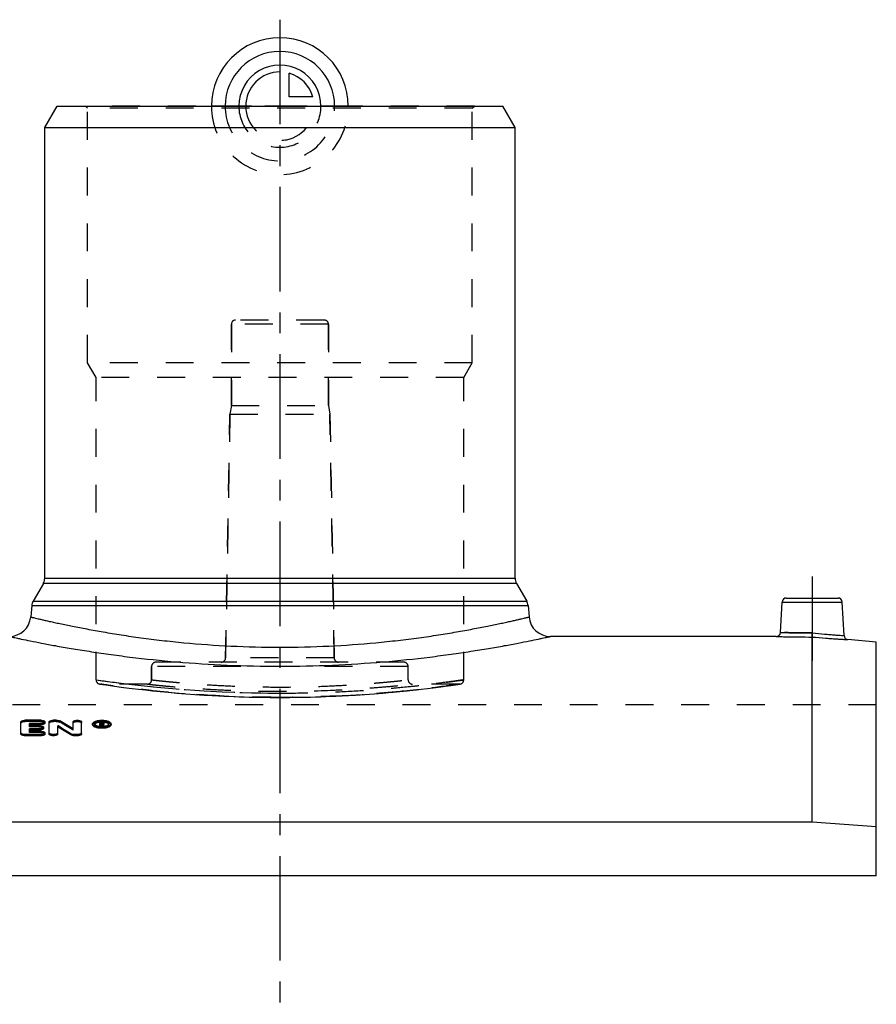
# Model space of a CAD drawing. Header units: millimetres. Extents: x 0 to 1000, y 0 to 1000.
# Tile 3 of 3: x 450 to 650, y 500 to 730. Entities that reach past the tile are written whole.
import ezdxf

# ---------------------------------------------------------------- set-up
doc = ezdxf.new("R2010")
doc.units = ezdxf.units.MM
doc.header["$LTSCALE"] = 65.185185
doc.linetypes.add('CENTER', pattern=[0.6, 0.375, -0.075, 0.075, -0.075])
doc.linetypes.add('HIDDEN', pattern=[0.2, 0.1, -0.1])
for name, color, linetype in [('ACHSEN_S', 7, 'CONTINUOUS'), ('FASEN', 7, 'CONTINUOUS'), ('KOERPER', 7, 'CONTINUOUS'), ('KONST.EL_MIT_GEO', 7, 'CONTINUOUS'), ('KURVEN', 7, 'CONTINUOUS')]:
    doc.layers.add(name, color=color, linetype=linetype)

msp = doc.modelspace()

# ---------------------------------------------------------------- linework, layer by layer
at = {"layer": 'ACHSEN_S', "color": 2, "linetype": 'CENTER'}
msp.add_line((511, 730.22), (511, 269.78), dxfattribs=at)
at = {"layer": 'FASEN', "color": 7, "linetype": 'Continuous'}
for p, q in [((456, 705), (458.89, 710)), ((458.89, 710), (563.11, 710)), ((566, 705), (563.11, 710)), ((456, 705), (566, 705)), ((650.5, 584.69), (643.87, 585.27)), ((650.5, 530.03), (650.5, 584.69)), ((635.5, 542.61), (386.5, 542.61)), ((650.5, 541.49), (635.5, 542.61))]:
    msp.add_line(p, q, dxfattribs=at)
at = {"layer": 'KOERPER', "color": 7, "linetype": 'Continuous'}
for p, q in [((456, 599.67), (456, 705)), ((566, 599.67), (566, 705)), ((627.08, 586), (574.26, 586)), ((650.5, 530.03), (371.5, 530.03))]:
    msp.add_line(p, q, dxfattribs=at)
at = {"layer": 'KOERPER', "color": 8, "linetype": 'HIDDEN'}
for p, q in [((499.65, 640), (499.65, 659)), ((522.35, 640), (522.35, 659)), ((498.3, 580.98), (499.3, 638)), ((499.65, 640), (499.3, 638)), ((499.3, 638), (522.7, 638)), ((499.65, 640), (522.35, 640)), ((522.35, 640), (522.7, 638)), ((523.7, 580.98), (522.7, 638)), ((481, 575.87), (481, 579)), ((541, 575.87), (541, 579)), ((480, 574.87), (469.05, 574.87)), ((552.95, 574.87), (542, 574.87)), ((650.5, 570), (371.5, 570)), ((650.5, 530.03), (650.5, 570))]:
    msp.add_line(p, q, dxfattribs=at)
at = {"layer": 'KOERPER', "color": 2, "linetype": 'CENTER'}
msp.add_line((635.5, 600), (635.5, 580.39), dxfattribs=at)
at = {"layer": 'KONST.EL_MIT_GEO', "color": 8, "linetype": 'HIDDEN'}
for p, q in [((466, 709.5), (465.5, 710)), ((556.5, 710), (465.5, 710)), ((466, 650), (466, 709.5)), ((556, 709.5), (466, 709.5)), ((556, 709.5), (556.5, 710)), ((556, 650), (556, 709.5)), ((499.65, 659), (499.65, 640)), ((522.35, 659), (499.65, 659)), ((521.35, 660), (500.65, 660)), ((522.35, 659), (522.35, 640)), ((468, 646.54), (466, 650)), ((556, 650), (466, 650)), ((554, 646.54), (556, 650)), ((468, 575.86), (468, 646.54)), ((554, 646.54), (468, 646.54)), ((554, 575.86), (554, 646.54)), ((499.3, 638), (498.3, 580.98)), ((522.7, 638), (523.7, 580.98)), ((523.7, 580.98), (498.3, 580.98)), ((481, 579), (481, 575.87)), ((541, 579), (481, 579)), ((540, 580), (482, 580)), ((468.85, 574.88), (470.28, 574.67)), ((469, 574.87), (469.26, 574.83)), ((470.28, 574.67), (471.82, 574.46)), ((471.82, 574.46), (473.33, 574.25)), ((473.33, 574.25), (475.13, 574.02)), ((475.13, 574.02), (476.48, 573.86)), ((476.48, 573.86), (477.95, 573.68)), ((477.95, 573.68), (479.54, 573.5)), ((479.54, 573.5), (481.24, 573.32)), ((481.23, 573.32), (483.04, 573.14)), ((538.96, 573.14), (540.77, 573.32)), ((540.76, 573.32), (542.46, 573.5)), ((542.46, 573.5), (544.05, 573.68)), ((544.05, 573.68), (545.52, 573.86)), ((545.52, 573.86), (546.87, 574.02)), ((546.87, 574.02), (548.67, 574.25)), ((548.67, 574.25), (550.18, 574.46)), ((550.18, 574.46), (551.72, 574.67)), ((551.72, 574.67), (553.15, 574.88)), ((483.03, 573.14), (484.93, 572.96)), ((484.92, 572.96), (486.91, 572.78)), ((486.9, 572.78), (488.98, 572.62)), ((488.97, 572.62), (491.12, 572.46)), ((491.11, 572.46), (492.21, 572.38)), ((492.2, 572.39), (493.32, 572.31)), ((493.31, 572.31), (494.45, 572.25)), ((494.44, 572.25), (495.59, 572.18)), ((495.58, 572.18), (496.74, 572.12)), ((496.73, 572.12), (497.91, 572.07)), ((497.89, 572.07), (499.08, 572.01)), ((499.07, 572.01), (500.27, 571.97)), ((500.25, 571.97), (501.46, 571.92)), ((501.45, 571.92), (502.66, 571.89)), ((502.65, 571.89), (503.87, 571.85)), ((503.85, 571.85), (505.08, 571.83)), ((505.07, 571.83), (506.3, 571.8)), ((506.28, 571.8), (507.52, 571.78)), ((507.5, 571.79), (508.74, 571.77)), ((508.73, 571.77), (509.97, 571.77)), ((509.95, 571.77), (512.05, 571.77)), ((512.03, 571.77), (513.27, 571.77)), ((513.26, 571.77), (514.5, 571.79)), ((514.48, 571.78), (515.72, 571.8)), ((515.7, 571.8), (516.93, 571.83)), ((516.92, 571.83), (518.15, 571.85)), ((518.13, 571.85), (519.35, 571.89)), ((519.34, 571.89), (520.55, 571.92)), ((520.54, 571.92), (521.75, 571.97)), ((521.73, 571.97), (522.93, 572.01)), ((522.92, 572.01), (524.11, 572.07)), ((524.09, 572.07), (525.27, 572.12)), ((525.26, 572.12), (526.42, 572.18)), ((526.41, 572.18), (527.56, 572.25)), ((527.55, 572.25), (528.69, 572.31)), ((528.68, 572.31), (529.8, 572.39)), ((529.79, 572.38), (530.89, 572.46)), ((530.88, 572.46), (533.03, 572.62)), ((533.02, 572.62), (535.1, 572.78)), ((535.09, 572.78), (537.08, 572.96)), ((537.07, 572.96), (538.97, 573.14)), ((451.43, 566.13), (451.43, 566.41)), ((455.06, 566.13), (455.06, 566.41)), ((458.03, 566.13), (458.03, 566.41)), ((458.69, 566.13), (458.69, 566.41)), ((455.06, 566.13), (451.43, 566.13)), ((452.42, 564.88), (452.42, 565.16)), ((454.73, 564.88), (452.42, 564.88)), ((454.73, 564.88), (454.73, 565.16)), ((458.69, 566.13), (458.03, 566.13)), ((459.53, 565.96), (459.53, 566.24)), ((462.62, 564.11), (462.62, 564.39)), ((467.7, 565.34), (467.7, 565.62)), ((469.27, 565.77), (468.85, 565.77)), ((468.85, 564.91), (468.85, 565.03)), ((469.18, 564.91), (468.85, 564.91)), ((469.18, 565.55), (469.18, 565.67)), ((469.27, 565.65), (469.18, 565.65)), ((469.27, 565.39), (469.18, 565.39)), ((469.18, 564.91), (469.18, 565)), ((469.27, 565.93), (469.27, 566.05)), ((469.27, 565.39), (469.27, 565.67)), ((469.5, 564.91), (469.5, 565)), ((469.84, 564.91), (469.5, 564.91)), ((469.52, 565.49), (469.52, 565.76)), ((469.6, 565.31), (469.6, 565.59)), ((469.84, 564.91), (469.84, 565.03)), ((471, 565.34), (471, 565.62)), ((452.42, 563.57), (452.42, 563.84)), ((455.06, 563.57), (452.42, 563.57)), ((455.06, 563.57), (455.06, 563.84))]:
    msp.add_line(p, q, dxfattribs=at)
at = {"layer": 'KONST.EL_MIT_GEO', "color": 7, "linetype": 'Continuous'}
for p, q in [((456, 599.67), (566, 599.67)), ((455.67, 598.42), (453.28, 594.28)), ((566.33, 598.42), (455.67, 598.42)), ((566.33, 598.42), (568.72, 594.28)), ((453.28, 594.28), (568.72, 594.28)), ((628.08, 586.95), (628.45, 594.05)), ((628.45, 594.05), (642.55, 594.05)), ((629.45, 595), (641.55, 595)), ((642.96, 586.21), (642.55, 594.05)), ((452.95, 593.25), (452.72, 590.56)), ((452.95, 593.25), (569.05, 593.25)), ((569.05, 593.25), (569.28, 590.56)), ((635.5, 542.61), (635.5, 585.88)), ((455.06, 566.41), (451.43, 566.41)), ((458.69, 566.41), (458.03, 566.41)), ((450.44, 563.18), (450.44, 566.05)), ((452.42, 565.16), (452.42, 565.68)), ((455.06, 565.68), (452.42, 565.68)), ((455.06, 565.4), (452.42, 565.4)), ((454.73, 565.16), (452.42, 565.16)), ((452.42, 563.84), (452.42, 564.4)), ((454.73, 564.4), (452.42, 564.4)), ((454.73, 564.13), (452.42, 564.13)), ((454.73, 564.13), (454.73, 564.4)), ((455.06, 565.4), (455.06, 565.68)), ((455.72, 564.5), (455.72, 564.78)), ((456.05, 565.77), (456.05, 566.05)), ((457.04, 563.18), (457.04, 566.05)), ((459.02, 563.18), (459.02, 565.15)), ((462.62, 564.39), (462.62, 566.05)), ((464.61, 563.18), (464.61, 566.05)), ((467.2, 565.34), (467.2, 565.62)), ((468.85, 565.03), (468.85, 566.05)), ((469.27, 566.05), (468.85, 566.05)), ((469.18, 565.19), (468.85, 565.19)), ((469.18, 565.67), (469.18, 565.93)), ((469.27, 565.93), (469.18, 565.93)), ((469.27, 565.67), (469.18, 565.67)), ((469.18, 565), (469.18, 565.55)), ((469.29, 565.55), (469.18, 565.55)), ((469.29, 565.27), (469.18, 565.27)), ((469.27, 565.67), (469.27, 565.93)), ((469.29, 565.27), (469.29, 565.55)), ((469.5, 565), (469.5, 565.19)), ((469.84, 565.19), (469.5, 565.19)), ((469.52, 565.76), (469.52, 565.83)), ((469.84, 565.03), (469.84, 565.19)), ((469.85, 565.49), (469.85, 565.83)), ((471.5, 565.34), (471.5, 565.62)), ((451.43, 562.79), (451.43, 563.07)), ((455.06, 563.07), (451.43, 563.07)), ((455.06, 562.79), (451.43, 562.79)), ((455.06, 563.84), (452.42, 563.84)), ((455.06, 562.79), (455.06, 563.07)), ((456.05, 563.18), (456.05, 563.46)), ((462.11, 562.97), (462.11, 563.25)), ((462.95, 562.79), (462.95, 563.07)), ((463.61, 563.07), (462.95, 563.07)), ((463.61, 562.79), (462.95, 562.79)), ((463.61, 562.79), (463.61, 563.07))]:
    msp.add_line(p, q, dxfattribs=at)
at = {"layer": 'KONST.EL_MIT_GEO', "color": 8, "linetype": 'HIDDEN'}
for centre, radius, start, end in [((500.65, 659), 1, 90, 180), ((521.35, 659), 1, 0, 90), ((497.3, 581), 1, 270, 359), ((524.7, 581), 1, 181, 270), ((482, 579), 1, 90, 180), ((540, 579), 1, 0, 90), ((469, 575.87), 1, 180, 270), ((512.38, 885.03), 312.33, 261.8308, 263.2427), ((511.28, 876.19), 303.43, 261.7998, 269.9474), ((480, 575.87), 1, 269.9999, 0), ((542, 575.87), 1, 180, 270.0001), ((553, 575.87), 1, 270, 360), ((511.25, 862.05), 290.28, 261.6816, 269.9501), ((511.05, 872.12), 299.36, 263.2053, 269.9907), ((510.81, 874.45), 301.69, 270.0355, 276.7684), ((361.27, 398.8), 193.91, 58.4872, 59.5524), ((467.94, 565.34), 0.237, 169.2531, 179.9976), ((469.34, 561.78), 4.17, 93.6787, 96.6165), ((469.35, 561.52), 4.43, 89.2167, 93.6629), ((469.27, 564.97), 0.68, 87.8115, 90.018), ((469.35, 561.53), 4.42, 86.3024, 89.2566), ((370.58, 506.44), 115.2, 30.5013, 30.7334), ((469.37, 561.75), 4.2, 84.7579, 86.2931), ((469.51, 565.79), 0.485, 294.3389, 297.4332), ((469.37, 561.83), 4.13, 84.3013, 84.7534), ((470.77, 565.34), 0.237, 0.0031, 10.6928)]:
    msp.add_arc(centre, radius, start, end, dxfattribs=at)
at = {"layer": 'KONST.EL_MIT_GEO', "color": 7, "linetype": 'Continuous'}
for centre, radius, start, end in [((453.5, 599.67), 2.5, 330, 360), ((568.5, 599.67), 2.5, 180, 210), ((455.44, 593.03), 2.5, 150, 175), ((566.56, 593.03), 2.5, 5, 30), ((629.45, 594), 1, 90, 177), ((641.55, 594), 1, 3, 90), ((447.74, 591), 5, 270, 355), ((574.26, 591), 5, 185, 270), ((627.08, 587), 1, 269.9995, 357), ((643.96, 586.26), 1, 183, 265.0005), ((356.79, 395.74), 197.87, 57.8406, 58.8917), ((356.85, 395.39), 197.9, 57.8675, 58.9182), ((361.22, 399.16), 193.87, 58.4605, 59.5262), ((467.93, 565.62), 0.226, 179.6557, 190.5395), ((469.3, 562.06), 3.89, 96.6178, 98.3662), ((469.34, 570.18), 5.37, 264.1834, 267.138), ((469.34, 569.14), 4.14, 264.5943, 266.163), ((469.35, 569.3), 4.3, 266.1671, 269.2251), ((469.35, 570.4), 5.59, 267.1084, 274.3329), ((469.27, 564.49), 1.56, 86.3441, 89.9891), ((469.27, 566.35), 0.678, 270.068, 272.3184), ((469.35, 569.33), 4.33, 269.2099, 272.2783), ((469.28, 564.62), 1.42, 82.4621, 86.3739), ((469.36, 569.22), 4.22, 272.2839, 273.8325), ((469.37, 569.05), 4.05, 273.8139, 276.9895), ((469.76, 565.49), 0.0821, 347.7663, 359.9509), ((470.78, 565.62), 0.226, 349.4393, 0.3908)]:
    msp.add_arc(centre, radius, start, end, dxfattribs=at)
for centre, major_axis, start_param, end_param in [((469.5, 299), (-25, 287.25), -0.40351, -0.400146), ((469.5, 299), (-24.98, 286.95), 5.880531, 5.883039), ((469.84, 299), (-25, 287.25), 5.879675, 5.88341)]:
    msp.add_ellipse(centre, major_axis=major_axis, ratio=0.203885, start_param=start_param, end_param=end_param, dxfattribs=at)
at = {"layer": 'KONST.EL_MIT_GEO', "color": 8, "linetype": 'HIDDEN'}
msp.add_ellipse((469.5, 299), major_axis=(-24.98, 286.95), ratio=0.203885, start_param=-0.40351, end_param=-0.402654, dxfattribs=at)
at = {"layer": 'KONST.EL_MIT_GEO', "color": 7, "linetype": 'Continuous'}
for points, knots in [([(452.72, 590.56), (452.72, 590.56), (452.74, 590.56), (452.76, 590.55), (452.81, 590.54), (452.89, 590.52), (453.01, 590.49), (453.17, 590.46), (453.44, 590.39), (453.88, 590.29), (454.5, 590.14), (455.26, 589.97), (456.15, 589.76), (457.18, 589.53), (458.33, 589.28), (460.11, 588.89), (462.63, 588.37), (466.01, 587.72), (469.81, 587.03), (474.01, 586.34), (478.57, 585.68), (483.46, 585.07), (490.47, 584.33), (499.68, 583.67), (511, 583.4), (522.32, 583.67), (531.53, 584.33), (538.54, 585.07), (543.43, 585.68), (547.99, 586.34), (552.19, 587.03), (555.99, 587.72), (559.37, 588.37), (561.89, 588.89), (563.67, 589.28), (564.82, 589.53), (565.85, 589.76), (566.74, 589.97), (567.5, 590.14), (568.05, 590.27), (568.42, 590.36), (568.64, 590.41), (568.83, 590.46), (568.99, 590.49), (569.11, 590.52), (569.19, 590.54), (569.24, 590.55), (569.26, 590.56), (569.28, 590.56), (569.28, 590.56)], [0, 0, 0, 0, 0.000153, 0.000344, 0.000612, 0.001376, 0.002445, 0.003817, 0.005493, 0.009748, 0.015196, 0.02182, 0.029602, 0.038519, 0.048545, 0.059652, 0.084992, 0.114275, 0.147214, 0.183498, 0.222793, 0.264741, 0.308963, 0.402555, 0.5, 0.597445, 0.691037, 0.735259, 0.777207, 0.816502, 0.852786, 0.885725, 0.915008, 0.940348, 0.951455, 0.961481, 0.970398, 0.97818, 0.984804, 0.990252, 0.99253, 0.994507, 0.996183, 0.997555, 0.998624, 0.999388, 0.999656, 0.999847, 1, 1, 1, 1]), ([(447.74, 586), (447.76, 586), (447.82, 585.98), (447.92, 585.96), (448.13, 585.91), (448.48, 585.84), (449.02, 585.72), (449.7, 585.58), (450.92, 585.32), (452.79, 584.94), (455.45, 584.42), (458.64, 583.82), (462.33, 583.17), (466.49, 582.5), (471.07, 581.83), (477.88, 580.93), (487.12, 579.97), (498.82, 579.22), (511, 578.96), (523.18, 579.22), (534.88, 579.97), (544.12, 580.93), (550.93, 581.83), (555.51, 582.5), (559.67, 583.17), (563.36, 583.82), (566.55, 584.42), (569.21, 584.94), (571.08, 585.32), (572.3, 585.58), (572.98, 585.72), (573.52, 585.84), (573.9, 585.92), (574.14, 585.97), (574.24, 586), (574.26, 586)], [0, 0, 0, 0, 0.00062, 0.001394, 0.002478, 0.005567, 0.009878, 0.015396, 0.022103, 0.038995, 0.060348, 0.085911, 0.115401, 0.148509, 0.184905, 0.224237, 0.310219, 0.40329, 0.5, 0.59671, 0.689781, 0.775763, 0.815095, 0.851491, 0.884599, 0.914089, 0.939652, 0.961005, 0.977897, 0.984604, 0.990122, 0.994433, 0.997522, 0.99938, 1, 1, 1, 1]), ([(627.08, 586), (627.09, 586), (627.15, 586), (627.27, 586), (627.47, 585.99), (627.75, 585.98), (628.1, 585.97), (628.71, 585.96), (629.63, 585.94), (630.89, 585.91), (632.87, 585.89), (634.43, 585.88), (635.5, 585.88)], [0, 0, 0, 0, 0.004831, 0.019273, 0.043185, 0.07633, 0.11838, 0.168922, 0.293425, 0.444999, 0.617796, 1, 1, 1, 1]), ([(628.08, 586.95), (628.13, 586.94), (628.23, 586.94), (628.42, 586.94), (628.79, 586.93), (629.42, 586.91), (630.33, 586.88), (631.45, 586.86), (633.21, 586.83), (634.59, 586.82), (635.54, 586.82)], [0, 0, 0, 0, 0.019235, 0.043103, 0.076195, 0.168679, 0.29312, 0.444714, 0.617613, 1, 1, 1, 1]), ([(635.5, 585.88), (635.5, 585.97), (635.52, 586.29), (635.53, 586.6), (635.54, 586.82)], [0, 0, 0, 0, 0.300309, 1, 1, 1, 1]), ([(635.5, 585.88), (636.57, 585.78), (638.11, 585.66), (640.09, 585.51), (641.34, 585.43), (642.25, 585.37), (642.86, 585.33), (643.21, 585.31), (643.48, 585.29), (643.68, 585.28), (643.8, 585.27), (643.86, 585.27), (643.87, 585.27)], [0, 0, 0, 0, 0.382288, 0.555053, 0.706603, 0.831093, 0.881631, 0.923678, 0.956819, 0.980729, 0.995169, 1, 1, 1, 1]), ([(635.54, 586.82), (636.48, 586.73), (637.86, 586.6), (639.6, 586.46), (640.72, 586.37), (641.63, 586.3), (642.31, 586.26), (642.72, 586.22), (642.91, 586.22), (642.96, 586.21)], [0, 0, 0, 0, 0.382326, 0.555183, 0.70678, 0.831251, 0.923771, 0.980756, 1, 1, 1, 1]), ([(450.44, 566.05), (450.44, 566.1), (450.5, 566.19), (450.61, 566.26), (450.79, 566.34), (451.07, 566.4), (451.3, 566.41), (451.43, 566.41)], [0, 0, 0, 0, 0.142226, 0.241742, 0.362635, 0.659164, 1, 1, 1, 1]), ([(455.06, 566.41), (455.19, 566.41), (455.43, 566.4), (455.7, 566.34), (455.88, 566.26), (455.99, 566.19), (456.05, 566.1), (456.05, 566.05)], [0, 0, 0, 0, 0.34084, 0.637385, 0.758283, 0.857789, 1, 1, 1, 1]), ([(457.04, 566.05), (457.04, 566.1), (457.1, 566.19), (457.21, 566.26), (457.39, 566.34), (457.67, 566.4), (457.91, 566.41), (458.03, 566.41)], [0, 0, 0, 0, 0.142226, 0.241742, 0.362635, 0.659164, 1, 1, 1, 1]), ([(458.69, 566.41), (458.85, 566.41), (459.14, 566.39), (459.42, 566.31), (459.53, 566.24)], [0, 0, 0, 0, 0.558878, 1, 1, 1, 1]), ([(462.62, 566.05), (462.62, 566.1), (462.68, 566.19), (462.8, 566.26), (462.97, 566.34), (463.25, 566.4), (463.61, 566.42), (463.98, 566.4), (464.26, 566.34), (464.43, 566.26), (464.55, 566.19), (464.61, 566.1), (464.61, 566.05)], [0, 0, 0, 0, 0.071114, 0.120852, 0.181295, 0.329573, 0.499996, 0.670421, 0.818698, 0.879146, 0.928886, 1, 1, 1, 1]), ([(467.2, 565.62), (467.2, 565.67), (467.24, 565.79), (467.37, 565.94), (467.58, 566.08), (467.85, 566.19), (468.17, 566.29), (468.67, 566.39), (469.35, 566.43), (470.03, 566.39), (470.53, 566.29), (470.86, 566.19), (471.13, 566.08), (471.33, 565.94), (471.46, 565.79), (471.5, 565.67), (471.5, 565.62)], [0, 0, 0, 0, 0.033169, 0.072854, 0.122455, 0.182651, 0.252562, 0.330406, 0.5, 0.669594, 0.747437, 0.817348, 0.877544, 0.927147, 0.96683, 1, 1, 1, 1]), ([(454.73, 565.16), (454.86, 565.16), (455.1, 565.14), (455.37, 565.08), (455.55, 565), (455.66, 564.92), (455.72, 564.84), (455.72, 564.78)], [0, 0, 0, 0, 0.339033, 0.634492, 0.755354, 0.855291, 1, 1, 1, 1]), ([(455.72, 564.78), (455.72, 564.73), (455.66, 564.64), (455.55, 564.57), (455.37, 564.48), (455.1, 564.42), (454.86, 564.4), (454.73, 564.4)], [0, 0, 0, 0, 0.144922, 0.245022, 0.365985, 0.661345, 1, 1, 1, 1]), ([(455.72, 564.5), (455.72, 564.45), (455.66, 564.36), (455.55, 564.29), (455.37, 564.21), (455.1, 564.14), (454.86, 564.13), (454.73, 564.13)], [0, 0, 0, 0, 0.144919, 0.246309, 0.366449, 0.658887, 1, 1, 1, 1]), ([(456.05, 566.05), (456.05, 566), (455.99, 565.91), (455.88, 565.84), (455.7, 565.76), (455.43, 565.7), (455.19, 565.68), (455.06, 565.68)], [0, 0, 0, 0, 0.142429, 0.242098, 0.363096, 0.659541, 1, 1, 1, 1]), ([(456.05, 565.77), (456.05, 565.72), (455.99, 565.63), (455.88, 565.56), (455.7, 565.48), (455.43, 565.42), (455.19, 565.4), (455.06, 565.4)], [0, 0, 0, 0, 0.14245, 0.243422, 0.363612, 0.657129, 1, 1, 1, 1]), ([(468.79, 564.84), (468.58, 564.86), (468.27, 564.91), (467.89, 565.02), (467.53, 565.17), (467.2, 565.4), (467.2, 565.62)], [0, 0, 0, 0, 0.349622, 0.50476, 0.642721, 1, 1, 1, 1]), ([(471.5, 565.34), (471.5, 565.29), (471.46, 565.17), (471.33, 565.01), (471.12, 564.88), (470.86, 564.76), (470.53, 564.66), (470.03, 564.56), (469.35, 564.51), (468.67, 564.56), (468.17, 564.66), (467.85, 564.76), (467.58, 564.88), (467.37, 565.01), (467.24, 565.17), (467.2, 565.29), (467.2, 565.34)], [0, 0, 0, 0, 0.033192, 0.073629, 0.123609, 0.183096, 0.252546, 0.331272, 0.499961, 0.669118, 0.747748, 0.81689, 0.876434, 0.926649, 0.967021, 1, 1, 1, 1]), ([(471, 565.62), (471, 565.66), (470.98, 565.75), (470.87, 565.87), (470.72, 565.97), (470.42, 566.1), (469.96, 566.2), (469.35, 566.25), (468.75, 566.2), (468.28, 566.1), (467.99, 565.97), (467.83, 565.87), (467.73, 565.75), (467.7, 565.66), (467.7, 565.62)], [0, 0, 0, 0, 0.033179, 0.072919, 0.122544, 0.182762, 0.330395, 0.500003, 0.669602, 0.817233, 0.877464, 0.927074, 0.966822, 1, 1, 1, 1]), ([(467.7, 565.58), (467.71, 565.56), (467.74, 565.45), (467.83, 565.38), (467.89, 565.33)], [0, 0, 0, 0, 0.213767, 1, 1, 1, 1]), ([(467.9, 565.63), (467.88, 565.62), (467.82, 565.58), (467.77, 565.52), (467.74, 565.48)], [0, 0, 0, 0, 0.276933, 1, 1, 1, 1]), ([(467.89, 565.33), (468.02, 565.24), (468.38, 565.1), (468.74, 565.04), (468.95, 565.02)], [0, 0, 0, 0, 0.43478, 1, 1, 1, 1]), ([(468.74, 565.91), (468.57, 565.88), (468.28, 565.82), (468, 565.71), (467.9, 565.63)], [0, 0, 0, 0, 0.565764, 1, 1, 1, 1]), ([(469.48, 565.88), (469.45, 565.9), (469.38, 565.92), (469.31, 565.93), (469.27, 565.93)], [0, 0, 0, 0, 0.438139, 1, 1, 1, 1]), ([(469.29, 565.67), (469.34, 565.67), (469.42, 565.68), (469.51, 565.73), (469.51, 565.75)], [0, 0, 0, 0, 0.627178, 1, 1, 1, 1]), ([(469.46, 566.04), (469.5, 566.03), (469.54, 566.02), (469.59, 566.01), (469.6, 566.01)], [0, 0, 0, 0, 0.761063, 1, 1, 1, 1]), ([(469.52, 565.83), (469.52, 565.84), (469.51, 565.86), (469.49, 565.87), (469.48, 565.88)], [0, 0, 0, 0, 0.208297, 1, 1, 1, 1]), ([(469.51, 565.75), (469.51, 565.76), (469.51, 565.76), (469.52, 565.76), (469.52, 565.76)], [0, 0, 0, 0, 0.504527, 1, 1, 1, 1]), ([(469.6, 566.01), (469.63, 566), (469.7, 565.98), (469.79, 565.94), (469.85, 565.87), (469.85, 565.83)], [0, 0, 0, 0, 0.343766, 0.624989, 1, 1, 1, 1]), ([(469.73, 565.64), (469.72, 565.63), (469.68, 565.61), (469.64, 565.6), (469.6, 565.59)], [0, 0, 0, 0, 0.227495, 1, 1, 1, 1]), ([(469.84, 565.73), (469.83, 565.72), (469.81, 565.68), (469.77, 565.65), (469.73, 565.64)], [0, 0, 0, 0, 0.204026, 1, 1, 1, 1]), ([(469.84, 565.45), (469.83, 565.44), (469.81, 565.4), (469.77, 565.38), (469.74, 565.36)], [0, 0, 0, 0, 0.205247, 1, 1, 1, 1]), ([(471.5, 565.62), (471.5, 565.57), (471.47, 565.47), (471.37, 565.34), (471.21, 565.21), (470.91, 565.05), (470.43, 564.9), (470, 564.84), (469.77, 564.83)], [0, 0, 0, 0, 0.069746, 0.150648, 0.248966, 0.366799, 0.656632, 1, 1, 1, 1]), ([(470.81, 565.63), (470.68, 565.72), (470.34, 565.85), (469.99, 565.91), (469.78, 565.93)], [0, 0, 0, 0, 0.430785, 1, 1, 1, 1]), ([(469.86, 565.03), (470.05, 565.05), (470.38, 565.12), (470.69, 565.25), (470.81, 565.33)], [0, 0, 0, 0, 0.563293, 1, 1, 1, 1]), ([(470.96, 565.48), (470.95, 565.49), (470.91, 565.55), (470.85, 565.6), (470.81, 565.63)], [0, 0, 0, 0, 0.223044, 1, 1, 1, 1]), ([(470.81, 565.33), (470.84, 565.35), (470.92, 565.41), (470.99, 565.5), (471, 565.58)], [0, 0, 0, 0, 0.29712, 1, 1, 1, 1]), ([(451.43, 563.07), (451.3, 563.07), (451.06, 563.09), (450.79, 563.15), (450.61, 563.23), (450.5, 563.31), (450.44, 563.4), (450.44, 563.46)], [0, 0, 0, 0, 0.336887, 0.63115, 0.752069, 0.852585, 1, 1, 1, 1]), ([(451.43, 562.79), (451.3, 562.79), (451.06, 562.81), (450.79, 562.88), (450.61, 562.96), (450.5, 563.04), (450.44, 563.12), (450.44, 563.18)], [0, 0, 0, 0, 0.337124, 0.631726, 0.752624, 0.852481, 1, 1, 1, 1]), ([(455.06, 563.84), (455.19, 563.84), (455.43, 563.82), (455.7, 563.76), (455.88, 563.68), (455.99, 563.6), (456.05, 563.51), (456.05, 563.46)], [0, 0, 0, 0, 0.337219, 0.631583, 0.752412, 0.852785, 1, 1, 1, 1]), ([(456.05, 563.46), (456.05, 563.4), (455.99, 563.31), (455.88, 563.23), (455.7, 563.15), (455.43, 563.09), (455.19, 563.07), (455.06, 563.07)], [0, 0, 0, 0, 0.147423, 0.247959, 0.368889, 0.663155, 1, 1, 1, 1]), ([(456.05, 563.18), (456.05, 563.12), (455.99, 563.04), (455.88, 562.96), (455.7, 562.88), (455.43, 562.81), (455.19, 562.79), (455.06, 562.79)], [0, 0, 0, 0, 0.147408, 0.24923, 0.369327, 0.660684, 1, 1, 1, 1]), ([(459.02, 563.46), (459.02, 563.4), (458.97, 563.31), (458.85, 563.23), (458.67, 563.15), (458.4, 563.09), (458.03, 563.06), (457.67, 563.09), (457.39, 563.15), (457.21, 563.23), (457.1, 563.31), (457.04, 563.4), (457.04, 563.46)], [0, 0, 0, 0, 0.073712, 0.123961, 0.184416, 0.33156, 0.499996, 0.668434, 0.815578, 0.876038, 0.926288, 1, 1, 1, 1]), ([(459.02, 563.18), (459.02, 563.12), (458.96, 563.03), (458.85, 562.96), (458.67, 562.88), (458.4, 562.81), (458.03, 562.78), (457.67, 562.81), (457.39, 562.88), (457.21, 562.96), (457.1, 563.04), (457.04, 563.12), (457.04, 563.18)], [0, 0, 0, 0, 0.074864, 0.12469, 0.184102, 0.332912, 0.499901, 0.668315, 0.815724, 0.875227, 0.925558, 1, 1, 1, 1]), ([(462.95, 563.07), (462.79, 563.07), (462.51, 563.09), (462.22, 563.18), (462.11, 563.25)], [0, 0, 0, 0, 0.557039, 1, 1, 1, 1]), ([(462.95, 562.79), (462.79, 562.79), (462.51, 562.82), (462.22, 562.91), (462.11, 562.97)], [0, 0, 0, 0, 0.556974, 1, 1, 1, 1]), ([(464.61, 563.46), (464.61, 563.4), (464.55, 563.31), (464.43, 563.23), (464.26, 563.15), (463.98, 563.09), (463.74, 563.07), (463.61, 563.07)], [0, 0, 0, 0, 0.147424, 0.247959, 0.368876, 0.663138, 1, 1, 1, 1]), ([(464.61, 563.18), (464.61, 563.12), (464.55, 563.04), (464.43, 562.96), (464.26, 562.88), (463.98, 562.81), (463.74, 562.79), (463.61, 562.79)], [0, 0, 0, 0, 0.147576, 0.247917, 0.369615, 0.663044, 1, 1, 1, 1])]:
    msp.add_open_spline(points, degree=3, knots=knots, dxfattribs=at)
at = {"layer": 'KONST.EL_MIT_GEO', "color": 8, "linetype": 'HIDDEN'}
for points, knots in [([(635.54, 586.82), (634.59, 586.82), (633.21, 586.83), (631.45, 586.86), (630.33, 586.88), (629.42, 586.91), (628.79, 586.92), (628.42, 586.94), (628.24, 586.94), (628.14, 586.95), (628.09, 586.95), (628.08, 586.95)], [0, 0, 0, 0, 0.382387, 0.555286, 0.70688, 0.831321, 0.923805, 0.956897, 0.980765, 0.995179, 1, 1, 1, 1]), ([(635.5, 585.88), (635.5, 585.97), (635.52, 586.29), (635.53, 586.6), (635.54, 586.82)], [0, 0, 0, 0, 0.300309, 1, 1, 1, 1]), ([(481, 575.87), (481, 575.86), (481.02, 575.87), (481.04, 575.86), (481.09, 575.86), (481.18, 575.84), (481.35, 575.83), (481.6, 575.8), (481.92, 575.76), (482.32, 575.72), (482.78, 575.67), (483.53, 575.59), (484.63, 575.48), (486.14, 575.34), (487.88, 575.18), (489.85, 575.02), (492.03, 574.85), (495.27, 574.64), (499.66, 574.4), (505.22, 574.22), (511, 574.16), (516.78, 574.22), (522.34, 574.4), (526.73, 574.64), (529.97, 574.85), (532.15, 575.02), (534.12, 575.18), (535.86, 575.34), (537.37, 575.48), (538.47, 575.59), (539.22, 575.67), (539.68, 575.72), (540.08, 575.76), (540.4, 575.8), (540.65, 575.83), (540.82, 575.84), (540.91, 575.86), (540.96, 575.86), (540.98, 575.87), (541, 575.86), (541, 575.87)], [0, 0, 0, 0, 0.000152, 0.000606, 0.001363, 0.002421, 0.005442, 0.00966, 0.015064, 0.02164, 0.029372, 0.038239, 0.059287, 0.084572, 0.113844, 0.146817, 0.183171, 0.22256, 0.30891, 0.402584, 0.5, 0.597416, 0.69109, 0.77744, 0.816829, 0.853183, 0.886156, 0.915428, 0.940713, 0.961761, 0.970628, 0.97836, 0.984936, 0.99034, 0.994558, 0.997579, 0.998637, 0.999394, 0.999848, 1, 1, 1, 1]), ([(511, 572.76), (513.8, 572.76), (519.29, 572.84), (527.26, 573.18), (534.6, 573.67), (540.19, 574.18), (544.12, 574.6), (546.65, 574.9), (548.74, 575.15), (551.15, 575.47), (551.84, 575.56), (554.28, 575.9), (554, 575.87)], [0, 0, 0, 0, 0.194666, 0.381855, 0.554437, 0.705892, 0.771865, 0.830463, 0.88111, 0.923293, 0.980613, 1, 1, 1, 1]), ([(554, 575.87), (553.35, 575.77), (550.81, 575.41), (548.26, 575.09), (546.37, 574.87)], [0, 0, 0, 0, 0.256449, 1, 1, 1, 1]), ([(511, 571.77), (505.64, 571.77), (495.73, 572.06), (484.11, 572.99), (476.54, 573.85), (472.71, 574.34), (470.34, 574.67), (469.27, 574.83), (469, 574.87)], [0, 0, 0, 0, 0.381238, 0.705206, 0.82996, 0.923025, 0.980539, 1, 1, 1, 1]), ([(480, 574.87), (480.05, 574.86), (480.25, 574.84), (480.7, 574.79), (481.44, 574.71), (482.46, 574.61), (483.76, 574.48), (486, 574.27), (489.38, 573.99), (494.01, 573.68), (501.31, 573.31), (511, 573.1), (520.69, 573.31), (527.99, 573.68), (532.62, 573.99), (536.43, 574.31), (539.02, 574.56), (540.56, 574.71), (541.3, 574.79), (541.75, 574.84), (541.95, 574.86), (542, 574.87)], [0, 0, 0, 0, 0.002429, 0.009689, 0.021704, 0.038347, 0.059443, 0.084778, 0.147104, 0.222876, 0.309184, 0.5, 0.690816, 0.777124, 0.852896, 0.915222, 0.961653, 0.978296, 0.990311, 0.997571, 1, 1, 1, 1]), ([(511, 571.77), (513.73, 571.77), (519.09, 571.85), (526.86, 572.18), (534.02, 572.68), (539.48, 573.19), (543.34, 573.61), (545.78, 573.89), (547.92, 574.16), (549.61, 574.39), (551.18, 574.61), (551.81, 574.69), (553.27, 574.91), (553, 574.87)], [0, 0, 0, 0, 0.194322, 0.381253, 0.553721, 0.705223, 0.771272, 0.82997, 0.880731, 0.92303, 0.95642, 0.98054, 1, 1, 1, 1]), ([(553, 574.87), (551.93, 574.71), (545.72, 573.83), (531.75, 572.31), (518.78, 571.77), (511, 571.77)], [0, 0, 0, 0, 0.076984, 0.446318, 1, 1, 1, 1]), ([(450.44, 565.77), (450.44, 565.82), (450.5, 565.91), (450.61, 565.98), (450.79, 566.06), (451.07, 566.12), (451.3, 566.13), (451.43, 566.13)], [0, 0, 0, 0, 0.142421, 0.241779, 0.363482, 0.659172, 1, 1, 1, 1]), ([(454.73, 564.88), (454.86, 564.88), (455.1, 564.86), (455.37, 564.8), (455.55, 564.72), (455.66, 564.64), (455.72, 564.56), (455.72, 564.5)], [0, 0, 0, 0, 0.343107, 0.63372, 0.755447, 0.856753, 1, 1, 1, 1]), ([(455.06, 566.13), (455.19, 566.13), (455.43, 566.12), (455.7, 566.06), (455.88, 565.98), (455.99, 565.91), (456.05, 565.82), (456.05, 565.77)], [0, 0, 0, 0, 0.344881, 0.636562, 0.758337, 0.859215, 1, 1, 1, 1]), ([(457.04, 565.77), (457.04, 565.82), (457.1, 565.91), (457.21, 565.98), (457.39, 566.06), (457.67, 566.12), (457.91, 566.13), (458.03, 566.13)], [0, 0, 0, 0, 0.142421, 0.241779, 0.363482, 0.659172, 1, 1, 1, 1]), ([(458.69, 566.13), (458.85, 566.13), (459.14, 566.11), (459.42, 566.03), (459.53, 565.96)], [0, 0, 0, 0, 0.558748, 1, 1, 1, 1]), ([(462.62, 565.77), (462.62, 565.82), (462.69, 565.91), (462.8, 565.98), (462.98, 566.06), (463.25, 566.12), (463.62, 566.14), (463.98, 566.12), (464.25, 566.06), (464.43, 565.98), (464.54, 565.91), (464.61, 565.82), (464.61, 565.77)], [0, 0, 0, 0, 0.072266, 0.121603, 0.181016, 0.330971, 0.4999, 0.670268, 0.818806, 0.878308, 0.928145, 1, 1, 1, 1]), ([(467.2, 565.34), (467.2, 565.4), (467.24, 565.51), (467.38, 565.67), (467.58, 565.8), (467.85, 565.92), (468.17, 566.01), (468.67, 566.11), (469.35, 566.15), (470.03, 566.11), (470.54, 566.01), (470.86, 565.92), (471.13, 565.8), (471.33, 565.67), (471.47, 565.51), (471.5, 565.39), (471.5, 565.34)], [0, 0, 0, 0, 0.033162, 0.073438, 0.123254, 0.182643, 0.252087, 0.330901, 0.499961, 0.669489, 0.748206, 0.817341, 0.876787, 0.926837, 0.967049, 1, 1, 1, 1]), ([(467.7, 565.34), (467.7, 565.3), (467.73, 565.21), (467.83, 565.09), (467.99, 564.99), (468.28, 564.86), (468.75, 564.75), (469.35, 564.71), (469.96, 564.75), (470.42, 564.86), (470.71, 564.99), (470.87, 565.09), (470.98, 565.21), (471, 565.3), (471, 565.34)], [0, 0, 0, 0, 0.033102, 0.073482, 0.123537, 0.183052, 0.330742, 0.5001, 0.668501, 0.816952, 0.87643, 0.926121, 0.966609, 1, 1, 1, 1]), ([(469.27, 565.77), (469.34, 565.77), (469.48, 565.76), (469.66, 565.72), (469.79, 565.66), (469.85, 565.59), (469.85, 565.56)], [0, 0, 0, 0, 0.338918, 0.636594, 0.856459, 1, 1, 1, 1]), ([(469.27, 565.39), (469.33, 565.39), (469.41, 565.4), (469.52, 565.45), (469.52, 565.49)], [0, 0, 0, 0, 0.643764, 1, 1, 1, 1]), ([(469.41, 565.63), (469.41, 565.63), (469.37, 565.64), (469.32, 565.65), (469.29, 565.65)], [0, 0, 0, 0, 0.237387, 1, 1, 1, 1]), ([(469.48, 565.6), (469.48, 565.6), (469.46, 565.62), (469.43, 565.63), (469.41, 565.63)], [0, 0, 0, 0, 0.214017, 1, 1, 1, 1]), ([(469.71, 565.35), (469.71, 565.35), (469.67, 565.33), (469.63, 565.32), (469.6, 565.31)], [0, 0, 0, 0, 0.228263, 1, 1, 1, 1]), ([(471, 565.39), (470.99, 565.41), (470.98, 565.44), (470.96, 565.47), (470.96, 565.48)], [0, 0, 0, 0, 0.735403, 1, 1, 1, 1]), ([(455.06, 563.57), (455.19, 563.57), (455.43, 563.55), (455.7, 563.48), (455.88, 563.4), (455.99, 563.32), (456.05, 563.24), (456.05, 563.18)], [0, 0, 0, 0, 0.341299, 0.630839, 0.752524, 0.854271, 1, 1, 1, 1])]:
    msp.add_open_spline(points, degree=3, knots=knots, dxfattribs=at)
for points in [[(467.74, 565.48), (467.73, 565.45), (467.71, 565.42), (467.71, 565.39)], [(469.5, 565.58), (469.5, 565.59), (469.49, 565.6), (469.48, 565.6)], [(469.52, 565.56), (469.52, 565.57), (469.51, 565.58), (469.5, 565.58)]]:
    msp.add_open_spline(points, degree=3, dxfattribs=at)
at = {"layer": 'KONST.EL_MIT_GEO', "color": 7, "linetype": 'Continuous'}
for points in [[(469.85, 565.76), (469.85, 565.75), (469.84, 565.74), (469.84, 565.73)], [(469.84, 565.47), (469.84, 565.46), (469.84, 565.46), (469.84, 565.45)]]:
    msp.add_open_spline(points, degree=3, dxfattribs=at)
at = {"layer": 'KURVEN', "color": 40, "linetype": 'Continuous'}
for p, q in [((511, 719.6), (511, 710)), ((513.2, 712.2), (513.2, 717.69)), ((518.69, 712.2), (513.2, 712.2))]:
    msp.add_line(p, q, dxfattribs=at)
at = {"layer": 'KURVEN', "color": 8, "linetype": 'HIDDEN'}
msp.add_line((527, 710), (495, 710), dxfattribs=at)
at = {"layer": 'KURVEN', "color": 40, "linetype": 'Continuous'}
for radius, start, end in [(16, 0, 180), (12.8, 0, 180), (9.6, 0, 180.0001), (8, 90, 180.0001), (8, 15.962, 74.038)]:
    msp.add_arc((511, 710), radius, start, end, dxfattribs=at)
at = {"layer": 'KURVEN', "color": 8, "linetype": 'HIDDEN'}
for radius, start in [(16, 180), (12.8, 180), (9.6, 180.0001), (8, 180.0001)]:
    msp.add_arc((511, 710), radius, start, 360, dxfattribs=at)

doc.saveas('drawing.dxf')
